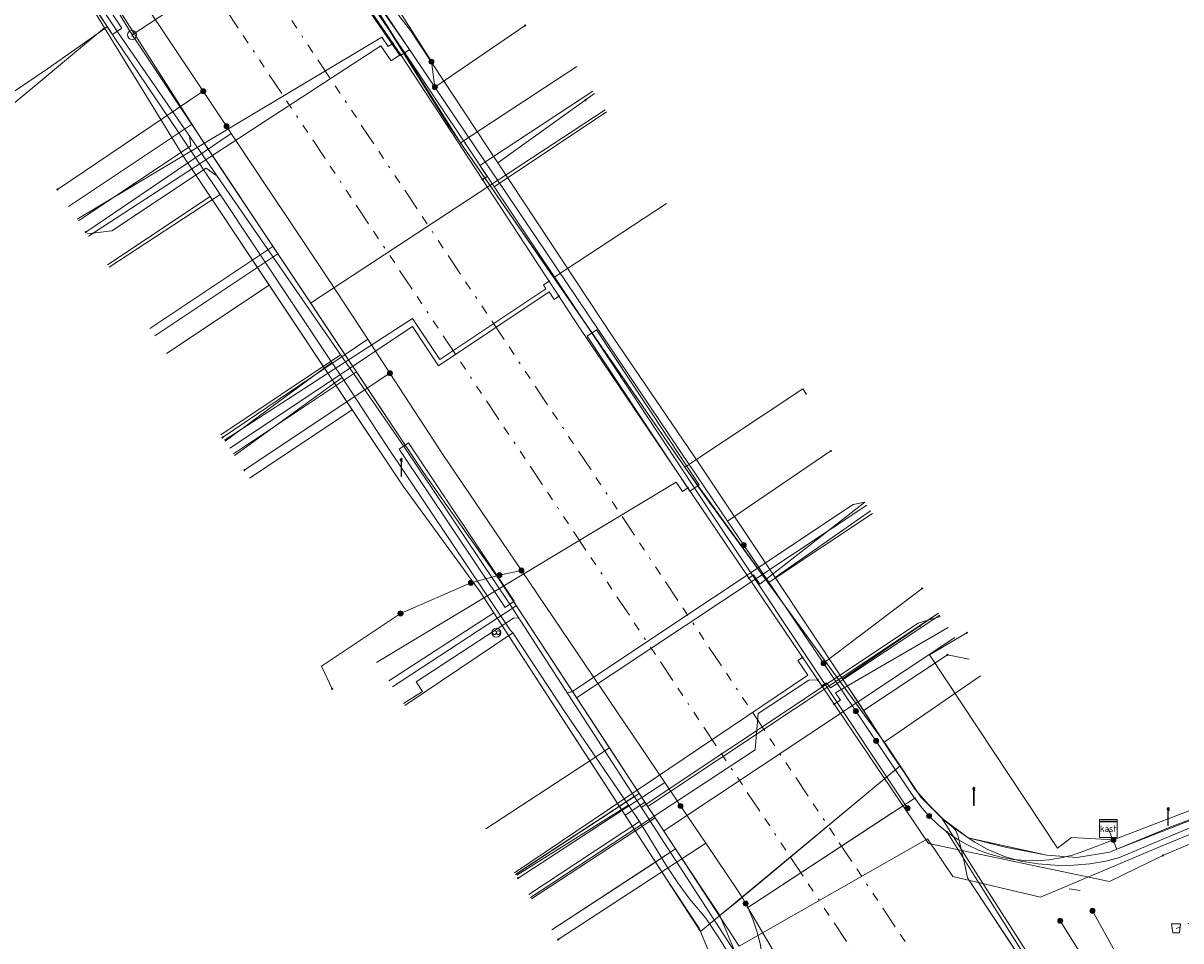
# Model space of a CAD drawing. Header units: metres. Extents: x 154975 to 155642, y 461260 to 461877.
# Tile 33 of 95: x 155069 to 155121, y 461655 to 461696. Entities that reach past the tile are written whole.
import ezdxf
from ezdxf.enums import TextEntityAlignment as Align
from ezdxf.lldxf.tags import DXFTag

# ---------------------------------------------------------------- set-up
doc = ezdxf.new("R2010")
doc.units = ezdxf.units.M
doc.linetypes.add('RI-OVERIG-SO', pattern=[17, 5, -2, 2, -2, 0, -2, 2, -2])
for name, color, linetype, lineweight, true_color in [('B-WE-KL-DATA-G', 3, 'KL-DATA-SO', 18, 0x00ff00), ('B-WE-KL-DATA_DUCT-G', 3, 'Continuous', 18, 0x00ff00), ('B-WE-KL-DATA_HULPSTUK-S', 3, 'Continuous', 18, 0x00ff00), ('B-WE-KL-DATA_KABELBED-G', 3, 'Continuous', 18, 0x00ff00), ('B-WE-KL-DATA_MANTELBUIS-G', 3, 'Continuous', 18, 0x00ff00), ('B-WE-KL-ET_LS-G', 1, 'KL-LS-SO', 18, 0xff0000), ('B-WE-KL-ET_LS-S', 1, 'Continuous', 18, 0xff0000), ('B-WE-KL-ET_LS_HULPSTUK-S', 1, 'Continuous', 18, 0xff0000), ('B-WE-KL-ET_LS_MANTELBUIS-G', 1, 'Continuous', 18, 0xff0000), ('B-WE-KL-GAS_LD-G', 30, 'KL-GAS_LD-SO', 18, 0xff7f00), ('B-WE-KL-GAS_LD_HULPSTUK-S', 30, 'Continuous', 18, 0xff7f00), ('B-WE-KL-WATER-G', 5, 'KL-WATER-SO', 18, 0x0000ff), ('B-WE-KL-WATER_HULPSTUK-S', 5, 'Continuous', 18, 0x0000ff), ('B-WE-RI-VRIJVERVAL-G', 6, 'RI-OVERIG-SO', 18, 0xff00ff), ('B-WE-RI-VRIJVERVAL_HULPSTUK-S', 6, 'Continuous', 18, 0xff00ff)]:
    doc.layers.add(name, color=color, linetype=linetype, lineweight=lineweight, true_color=true_color)
doc.styles.add('NLCS-ISO', font='NLCS-ISO.ttf')
tags = doc.linetypes.add('KL-DATA-SO', pattern='A,4,-1,[101,NLCS.SHX,S=0.5,R=0,X=0,Y=0],-1,4,-1,["D",Standard,S=1,R=0,X=-0.25,Y=-0.5],-1.5', length=12.5).pattern_tags.tags
tags[18] = DXFTag(74, 10)
tags = doc.linetypes.add('KL-GAS_LD-SO', pattern='A,4,-1,[69,NLCS.SHX,S=0.5,R=0,X=0,Y=0],-1,4,-1,["L",Standard,S=1,R=0,X=0.25,Y=-0.5],-2', length=13).pattern_tags.tags
tags[18] = DXFTag(74, 10)
tags = doc.linetypes.add('KL-LS-SO', pattern='A,4,-1,[103,NLCS.SHX,S=0.75,R=0,X=0,Y=0],-1,4,-1,["L",Standard,S=1,R=0,X=0,Y=-0.5],-2', length=13).pattern_tags.tags
tags[18] = DXFTag(74, 10)
doc.linetypes.add('KL-WATER-SO', pattern='A,7,-0.5,[168,NLCS.SHX,S=0.75,R=0,X=0.75,Y=0],-2', length=9.5)

# ---------------------------------------------------------------- blocks, each defined once
blk = doc.blocks.new('SKL-WTB_HULP_T STUK-SO')
at = {"color": 0, "linetype": 'ByBlock', "lineweight": 18}
blk.add_circle((0, 0), 1, dxfattribs=at)
at = {"color": 0, "linetype": 'ByBlock', "lineweight": -2, "style": 'NLCS-ISO'}
blk.add_text('T', height=1, dxfattribs=at).set_placement((0, 0), align=Align.MIDDLE_CENTER)
at = {"color": 0, "linetype": 'ByBlock', "lineweight": 18, "style": 'NLCS-ISO', "flags": 1}
for tag, p in [('TYPE', (1.5, 0)), ('OMSCHRIJVING', (1.5, -3)), ('LABEL', (1.5, -1.5))]:
    blk.add_attdef(tag, p, '', height=1, dxfattribs=at)
blk = doc.blocks.new('SKL-WTB_HULP_MOF-SO')
at = {"linetype": 'ByBlock', "lineweight": 18}
h = blk.add_hatch(color=0, dxfattribs=at)
h.dxf.hatch_style = 1
h.paths.add_polyline_path([(-0.5625, 0, 1), (0.5625, 0, 1)])
at = {"color": 0, "linetype": 'ByBlock', "lineweight": 18}
blk.add_circle((0, 0), 0.5625, dxfattribs=at)
at = {"color": 0, "linetype": 'ByBlock', "lineweight": 18, "style": 'NLCS-ISO', "flags": 1}
for tag, p in [('TYPE', (1.5, 0)), ('OMSCHRIJVING', (1.5, -3)), ('LABEL', (1.5, -1.5))]:
    blk.add_attdef(tag, p, '', height=1, dxfattribs=at)
blk = doc.blocks.new('SKL-WTB_HULP_OVERLENGTE-SO')
at = {"color": 0, "linetype": 'ByBlock', "lineweight": 18}
for centre, radius in [((0, 0), 1), ((-0.42, 0), 0.417), ((0.42, 0), 0.417)]:
    blk.add_circle(centre, radius, dxfattribs=at)
at = {"color": 0, "linetype": 'ByBlock', "lineweight": 18, "style": 'NLCS-ISO', "flags": 1}
for tag, p in [('TYPE', (1.5, 0)), ('OMSCHRIJVING', (1.5, -3)), ('LABEL', (1.5, -1.5))]:
    blk.add_attdef(tag, p, '', height=1, dxfattribs=at)
blk = doc.blocks.new('SKL-WTB_HULP_KAST-SO')
at = {"color": 0, "linetype": 'ByBlock', "lineweight": 18}
for points in [[(-2, 2), (2, 2), (2, 1.68), (-2, 1.68)], [(-2, 1.52), (2, 1.52), (2, -2), (-2, -2)]]:
    blk.add_lwpolyline(points, close=True, dxfattribs=at)
at = {"color": 0, "linetype": 'ByBlock', "lineweight": 18, "style": 'NLCS-ISO'}
blk.add_text('kast', height=1.5, dxfattribs=at).set_placement((0, 0), align=Align.MIDDLE_CENTER)
at = {"color": 0, "linetype": 'ByBlock', "lineweight": 18, "style": 'NLCS-ISO', "flags": 1}
for tag, p in [('TYPE', (2.5, 0)), ('OMSCHRIJVING', (2.5, -3)), ('LABEL', (2.5, -1.5))]:
    blk.add_attdef(tag, p, '', height=1, dxfattribs=at)
blk = doc.blocks.new('SKL-WTB_HULP_OVERIG-SO')
at = {"color": 0, "linetype": 'ByBlock', "lineweight": 18}
for points in [[(-0.14, 0.14), (0.14, -0.14)], [(0.14, 0.14), (-0.14, -0.14)]]:
    blk.add_lwpolyline(points, dxfattribs=at)
at = {"color": 0, "linetype": 'ByBlock', "lineweight": 18, "style": 'NLCS-ISO', "flags": 1}
for tag, p in [('TYPE', (1.5, 0)), ('OMSCHRIJVING', (1.5, -3)), ('LABEL', (1.5, -1.5))]:
    blk.add_attdef(tag, p, '', height=1, dxfattribs=at)
blk = doc.blocks.new('SRI-HULP_AFVOER_OPVANG-SO')
at = {"color": 0, "linetype": 'ByBlock', "lineweight": 18}
blk.add_lwpolyline([(-0.75, -1), (-1, 1), (1, 1), (0.75, -1)], close=True, dxfattribs=at)
at = {"color": 0, "linetype": 'ByBlock', "lineweight": 18, "style": 'NLCS-ISO', "flags": 1}
for tag, p in [('TYPE', (1.5, 0)), ('OMSCHRIJVING', (1.5, -3)), ('LABEL', (1.5, -1.5))]:
    blk.add_attdef(tag, p, '', height=1, dxfattribs=at)
blk = doc.blocks.new('SKL-ET_LS_MAST-SO')
for p, q in [((-0.05, 2.07), (0.05, 2.07)), ((-0.05, -2), (0.05, -2))]:
    blk.add_line(p, q)
for points in [[(-0.18, 1.76), (-0.22, 1.76), (-0.22, 1.84), (-0.18, 1.84), (-0.18, 1.79)], [(-0.18, 1.49), (-0.22, 1.49), (-0.22, 1.57), (-0.18, 1.57), (-0.18, 1.52)], [(-0.18, 1.79), (-0.05, 1.79)], [(-0.18, 1.76), (-0.05, 1.76)], [(-0.18, 1.52), (-0.05, 1.52)], [(-0.18, 1.49), (-0.05, 1.49)], [(-0.05, -2), (-0.05, 2.07)], [(0.05, -2), (0.05, 2.07)], [(0.18, 1.92), (0.05, 1.92)], [(0.18, 1.89), (0.05, 1.89)], [(0.18, 1.66), (0.05, 1.66)], [(0.18, 1.63), (0.05, 1.63)], [(0.18, 1.39), (0.05, 1.39)], [(0.18, 1.36), (0.05, 1.36)], [(0.18, 1.89), (0.22, 1.89), (0.22, 1.97), (0.18, 1.97), (0.18, 1.92)], [(0.18, 1.63), (0.22, 1.63), (0.22, 1.71), (0.18, 1.71), (0.18, 1.66)], [(0.18, 1.36), (0.22, 1.36), (0.22, 1.44), (0.18, 1.44), (0.18, 1.39)]]:
    blk.add_lwpolyline(points)

msp = doc.modelspace()

# ---------------------------------------------------------------- linework, layer by layer
at = {"layer": 'B-WE-KL-DATA-G', "ltscale": 0.2, "flags": 128}
for points in [[(154976.837, 461752.386), (155000.052, 461759.615), (155015.459, 461765.314), (155020.5, 461767.394), (155021.298, 461766.551), (155030.807, 461755.454), (155035.482, 461748.233), (155038.102, 461750), (155043.909, 461753.992), (155044.807, 461753.061), (155047.391, 461750), (155052.962, 461742.722), (155056.725, 461737.61), (155070.477, 461718.643), (155080.975, 461702.397), (155087.894, 461691.268), (155099.327, 461674.734), (155107.452, 461663.593), (155109.004, 461661.258), (155110.061, 461660.203), (155111.11, 461659.436), (155112.772, 461659.023), (155114.631, 461658.667), (155115.966, 461658.56), (155117.442, 461658.805), (155117.752, 461658.933), (155117.371, 461659.857)], [(155044.977, 461754.223), (155045.034, 461754.109), (155045.302, 461753.683), (155050.157, 461747.069), (155056.545, 461738.391), (155056.915, 461737.889), (155059.975, 461733.731), (155061.605, 461731.581), (155063.112, 461729.527), (155063.725, 461728.707), (155064.142, 461728.149), (155067.892, 461722.692), (155070.998, 461718.116), (155073.725, 461714.097), (155076.299, 461710.226), (155077.585, 461708.292), (155078.63, 461706.778), (155078.658, 461706.733), (155079.01, 461706.157), (155079.467, 461705.535), (155079.74, 461705.092), (155080.38, 461704.307), (155080.61, 461704.025), (155081.094, 461702.967), (155085.763, 461696.054), (155085.894, 461695.887), (155086.211, 461695.483), (155090.115, 461689.575), (155095.275, 461681.768), (155099.09, 461676.167), (155102.488, 461671.066), (155105.499, 461666.546), (155106.14, 461665.585), (155106.435, 461665.14), (155107.622, 461663.296), (155108.205, 461662.439), (155108.752, 461661.597), (155109.353, 461660.911), (155110.038, 461660.231), (155110.443, 461659.911), (155110.556, 461659.764), (155110.652, 461659.547), (155110.75, 461659.126), (155110.853, 461658.67), (155110.95, 461658.308), (155111.081, 461657.658), (155114.771, 461652.05), (155119.496, 461644.954), (155120.102, 461644.074), (155120.362, 461643.653), (155120.43, 461643.466), (155120.607, 461642.86), (155120.817, 461642.328), (155121.075, 461641.811), (155121.338, 461641.361), (155121.974, 461640.351), (155123.324, 461637.964), (155124.387, 461636.363), (155128.613, 461629.732), (155128.979, 461629.094), (155134.424, 461620.37), (155134.819, 461619.752), (155136.602, 461616.957), (155140.12, 461611.37), (155144.858, 461603.763), (155146.635, 461600.911), (155154.14, 461588.893), (155154.484, 461588.336), (155158.884, 461581.232), (155161.871, 461576.408), (155161.908, 461576.053), (155162.255, 461574.567), (155162.58, 461573.601), (155162.701, 461573.401), (155163.824, 461571.514), (155164.542, 461570.308), (155181.692, 461541.503)], [(155117.371, 461659.857), (155117.752, 461658.933), (155117.442, 461658.805), (155115.966, 461658.56), (155114.631, 461658.667), (155112.772, 461659.023), (155111.11, 461659.436), (155110.061, 461660.203), (155109.004, 461661.258), (155107.452, 461663.593), (155099.327, 461674.734), (155087.894, 461691.268), (155080.975, 461702.397), (155073.996, 461713.197), (155078.361, 461716.05), (155078.688, 461715.552), (155078.944, 461715.719)], [(155059.804, 461707.085), (155063.352, 461709.541), (155069.94, 461699.854), (155076.067, 461689.858), (155085.874, 461675.139), (155089.325, 461670.426), (155095.79, 461660.451), (155096.678, 461661.033), (155098.546, 461658.183), (155100.027, 461655.969), (155108.074, 461662.658), (155109.004, 461661.258), (155110.061, 461660.203), (155111.11, 461659.436), (155112.772, 461659.023), (155114.631, 461658.667), (155115.966, 461658.56), (155117.442, 461658.805), (155117.752, 461658.933), (155117.371, 461659.857)], [(155117.371, 461659.857), (155117.752, 461658.933), (155117.442, 461658.805), (155115.966, 461658.56), (155114.631, 461658.667), (155112.772, 461659.023), (155111.11, 461659.436), (155110.061, 461660.203), (155109.004, 461661.258), (155107.452, 461663.593), (155099.327, 461674.734), (155087.894, 461691.268), (155080.975, 461702.397), (155078.329, 461706.492), (155082.992, 461709.547)], [(155062.563, 461700.743), (155067.194, 461703.892), (155069.94, 461699.854), (155076.067, 461689.858), (155085.874, 461675.139), (155089.325, 461670.426), (155095.79, 461660.451), (155096.678, 461661.033), (155098.546, 461658.183), (155100.027, 461655.969), (155108.074, 461662.658), (155109.004, 461661.258), (155110.061, 461660.203), (155111.11, 461659.436), (155112.772, 461659.023), (155114.631, 461658.667), (155115.966, 461658.56), (155117.442, 461658.805), (155117.752, 461658.933), (155117.371, 461659.857)], [(155072.668, 461695.651), (155072.457, 461695.987), (155070.193, 461699.357), (155070.024, 461699.633)], [(155068.122, 461691.523), (155067.672, 461692.215), (155070, 461693.77), (155072.668, 461695.651)], [(155068.03, 461691.463), (155067.864, 461691.712), (155072.551, 461695.595), (155076.067, 461689.858), (155085.874, 461675.139), (155089.325, 461670.426), (155095.79, 461660.451), (155096.678, 461661.033), (155098.546, 461658.183), (155100.027, 461655.969), (155108.074, 461662.658), (155109.004, 461661.258), (155110.061, 461660.203), (155111.11, 461659.436), (155112.772, 461659.023), (155114.631, 461658.667), (155115.966, 461658.56), (155117.442, 461658.805), (155117.752, 461658.933), (155117.371, 461659.857)], [(155077.704, 461688.156), (155075.84, 461690.965), (155072.668, 461695.651)], [(155090.115, 461689.575), (155086.211, 461695.483), (155085.894, 461695.887)], [(155117.371, 461659.857), (155117.752, 461658.933), (155120.167, 461659.928), (155124.04, 461661.399), (155151.544, 461672.869), (155173.414, 461681.867), (155191.157, 461689.046), (155188.573, 461695.361)], [(155117.371, 461659.857), (155117.752, 461658.933), (155117.442, 461658.805), (155115.966, 461658.56), (155114.631, 461658.667), (155112.772, 461659.023), (155111.11, 461659.436), (155110.061, 461660.203), (155109.004, 461661.258), (155107.452, 461663.593), (155099.327, 461674.734), (155088.448, 461690.466), (155093.641, 461693.871)], [(155090.115, 461689.575), (155094.427, 461692.665)], [(155117.371, 461659.857), (155117.752, 461658.933), (155120.167, 461659.928), (155124.04, 461661.399), (155151.544, 461672.869), (155173.414, 461681.867), (155182.402, 461685.504), (155179.825, 461691.793)], [(155176.854, 461690.583), (155179.415, 461684.295), (155173.414, 461681.867), (155151.544, 461672.869), (155124.04, 461661.399), (155120.167, 461659.928), (155117.752, 461658.933), (155117.371, 461659.857)], [(155102.488, 461671.066), (155099.09, 461676.167), (155095.275, 461681.768), (155090.115, 461689.575)], [(155072.752, 461684.917), (155077.704, 461688.156)], [(155082.697, 461680.654), (155077.704, 461688.156)], [(155072.682, 461685.021), (155077.258, 461688.071), (155085.874, 461675.139), (155089.325, 461670.426), (155095.79, 461660.451), (155096.678, 461661.033), (155098.546, 461658.183), (155100.027, 461655.969), (155108.074, 461662.658), (155109.004, 461661.258), (155110.061, 461660.203), (155111.11, 461659.436), (155112.772, 461659.023), (155114.631, 461658.667), (155115.966, 461658.56), (155117.442, 461658.805), (155117.752, 461658.933), (155117.371, 461659.857)], [(155117.371, 461659.857), (155117.752, 461658.933), (155117.442, 461658.805), (155115.966, 461658.56), (155114.631, 461658.667), (155112.772, 461659.023), (155111.11, 461659.436), (155110.061, 461660.203), (155109.004, 461661.258), (155107.452, 461663.593), (155099.327, 461674.734), (155092.606, 461684.453), (155097.645, 461687.756)], [(155117.371, 461659.857), (155117.752, 461658.933), (155120.167, 461659.928), (155124.04, 461661.399), (155151.544, 461672.869), (155173.033, 461681.71), (155171.855, 461683.005), (155171.16, 461683.598), (155170.722, 461684.114), (155170.284, 461684.913), (155169.253, 461687.512)], [(155075.317, 461681.057), (155079.895, 461684.112), (155085.874, 461675.139), (155089.325, 461670.426), (155095.79, 461660.451), (155096.678, 461661.033), (155098.546, 461658.183), (155100.027, 461655.969), (155108.074, 461662.658), (155109.004, 461661.258), (155110.061, 461660.203), (155111.11, 461659.436), (155112.772, 461659.023), (155114.631, 461658.667), (155115.966, 461658.56), (155117.442, 461658.805), (155117.752, 461658.933), (155117.371, 461659.857)], [(155117.371, 461659.857), (155117.752, 461658.933), (155120.167, 461659.928), (155124.04, 461661.399), (155151.544, 461672.869), (155165.132, 461678.459), (155162.792, 461684.165)], [(155157.666, 461682.767), (155158.034, 461681.782), (155157.396, 461681.52), (155159.593, 461676.181), (155151.544, 461672.869), (155124.04, 461661.399), (155120.167, 461659.928), (155117.752, 461658.933), (155117.371, 461659.857)], [(155077.93, 461677.144), (155082.697, 461680.654)], [(155083.157, 461679.989), (155082.697, 461680.654)], [(155078.355, 461676.506), (155083.157, 461679.989)], [(155090.775, 461668.587), (155090.679, 461668.696), (155085.141, 461676.957), (155083.157, 461679.989)], [(155117.371, 461659.857), (155117.752, 461658.933), (155120.167, 461659.928), (155124.04, 461661.399), (155151.544, 461672.869), (155154.292, 461674), (155151.691, 461680.321)], [(155117.371, 461659.857), (155117.752, 461658.933), (155117.442, 461658.805), (155115.966, 461658.56), (155114.631, 461658.667), (155112.772, 461659.023), (155111.11, 461659.436), (155110.061, 461660.203), (155109.004, 461661.258), (155107.452, 461663.593), (155099.327, 461674.734), (155098.463, 461675.984), (155103.728, 461679.486), (155103.895, 461679.234)], [(155079.019, 461675.5), (155083.6, 461678.552), (155085.874, 461675.139), (155089.325, 461670.426), (155095.79, 461660.451), (155096.678, 461661.033), (155098.546, 461658.183), (155100.027, 461655.969), (155108.074, 461662.658), (155109.004, 461661.258), (155110.061, 461660.203), (155111.11, 461659.436), (155112.772, 461659.023), (155114.631, 461658.667), (155115.966, 461658.56), (155117.442, 461658.805), (155117.752, 461658.933), (155117.371, 461659.857)], [(155117.371, 461659.857), (155117.752, 461658.933), (155120.167, 461659.928), (155124.04, 461661.399), (155149.786, 461672.136), (155147.085, 461678.383)], [(155117.371, 461659.857), (155117.752, 461658.933), (155120.167, 461659.928), (155124.04, 461661.399), (155144.029, 461669.735), (155141.412, 461676.011)], [(155117.371, 461659.857), (155117.752, 461658.933), (155117.442, 461658.805), (155115.966, 461658.56), (155114.631, 461658.667), (155112.772, 461659.023), (155111.11, 461659.436), (155110.061, 461660.203), (155109.004, 461661.258), (155107.452, 461663.593), (155102.182, 461670.819), (155106.836, 461673.923)], [(155102.488, 461671.066), (155106.751, 461674.042)], [(155117.371, 461659.857), (155117.752, 461658.933), (155120.167, 461659.928), (155124.04, 461661.399), (155137.657, 461667.078), (155135.191, 461673.417)], [(155117.371, 461659.857), (155117.752, 461658.933), (155120.167, 461659.928), (155124.04, 461661.399), (155134.036, 461665.568), (155131.416, 461671.848)], [(155105.499, 461666.546), (155102.488, 461671.066)], [(155085.236, 461666.449), (155089.931, 461669.491), (155095.79, 461660.451), (155096.678, 461661.033), (155098.546, 461658.183), (155100.027, 461655.969), (155108.074, 461662.658), (155109.004, 461661.258), (155110.061, 461660.203), (155111.11, 461659.436), (155112.772, 461659.023), (155114.631, 461658.667), (155115.966, 461658.56), (155117.442, 461658.805), (155117.752, 461658.933), (155117.371, 461659.857)], [(155105.499, 461666.546), (155109.791, 461669.47)], [(155085.953, 461665.356), (155090.775, 461668.587)], [(155090.775, 461668.587), (155093.135, 461665.027)], [(155106.446, 461665.123), (155110.186, 461667.61), (155111.156, 461667.414)], [(155106.446, 461665.123), (155105.499, 461666.546)], [(155117.371, 461659.857), (155117.752, 461658.933), (155117.442, 461658.805), (155115.966, 461658.56), (155114.631, 461658.667), (155112.772, 461659.023), (155111.11, 461659.436), (155110.061, 461660.203), (155109.004, 461661.258), (155107.452, 461663.593), (155107.366, 461663.711), (155111.657, 461666.67)], [(155134.389, 461665.449), (155119.626, 461659.316), (155117.871, 461658.569), (155117.262, 461658.395), (155116.541, 461658.289), (155115.838, 461658.221), (155115.165, 461658.201), (155114.242, 461658.279), (155113.471, 461658.396), (155112.737, 461658.609), (155111.962, 461658.942), (155111.375, 461659.266), (155110.752, 461659.691), (155110.038, 461660.231), (155109.353, 461660.911), (155108.752, 461661.597), (155108.205, 461662.439), (155107.622, 461663.296), (155106.446, 461665.123)], [(155093.135, 461665.027), (155095.938, 461660.898)], [(155089.57, 461659.839), (155094.214, 461662.883), (155097.649, 461657.582), (155099.102, 461655.409), (155099.162, 461655.263), (155100.027, 461655.969), (155108.074, 461662.658), (155109.004, 461661.258), (155110.061, 461660.203), (155111.11, 461659.436), (155112.772, 461659.023), (155114.631, 461658.667), (155115.966, 461658.56), (155117.442, 461658.805), (155117.752, 461658.933), (155117.371, 461659.857)], [(155092.523, 461655.335), (155098.042, 461658.952), (155098.546, 461658.183), (155100.027, 461655.969), (155108.074, 461662.658), (155109.004, 461661.258), (155110.061, 461660.203), (155111.11, 461659.436), (155112.772, 461659.023), (155114.631, 461658.667), (155115.966, 461658.56), (155117.442, 461658.805), (155117.752, 461658.933), (155117.371, 461659.857)], [(155090.95, 461657.77), (155095.938, 461660.898)], [(155095.938, 461660.898), (155096.43, 461660.172)], [(155091.486, 461656.916), (155096.43, 461660.172)], [(155096.43, 461660.172), (155097.644, 461658.195), (155098.152, 461657.431), (155098.668, 461656.715), (155099.4, 461655.859), (155100.035, 461654.885), (155100.833, 461653.614), (155101.681, 461652.393), (155107.867, 461643.05), (155108.092, 461642.581), (155108.106, 461642.252), (155108.098, 461642.051), (155107.958, 461641.88), (155107.765, 461641.84), (155107.489, 461641.844)]]:
    msp.add_lwpolyline(points, dxfattribs=at)
at = {"layer": 'B-WE-KL-DATA_DUCT-G', "ltscale": 0.2, "flags": 128}
msp.add_lwpolyline([(155109.728, 461639.518), (155108.81, 461640.826), (155108.231, 461641.668), (155107.862, 461642.09), (155107.387, 461642.46), (155106.886, 461642.566), (155105.423, 461642.6), (155099.808, 461648.997), (155100.55, 461650.058), (155100.969, 461651.595), (155100.982, 461652.973), (155100.766, 461654.194), (155100.027, 461655.969), (155098.042, 461658.952), (155090.161, 461670.974), (155086.79, 461675.749), (155076.982, 461690.468), (155070.684, 461700.36), (155057.141, 461720.274), (155036.944, 461747.655), (155044.697, 461752.979)], dxfattribs=at)
at = {"layer": 'B-WE-KL-DATA_KABELBED-G', "ltscale": 0.2, "flags": 128}
for points in [[(155108.727, 461661.211), (155108.727, 461661.211), (155108.727, 461661.212), (155108.724, 461661.216), (155108.721, 461661.22), (155104.655, 461667.236), (155101.092, 461672.508), (155100.37, 461673.576), (155098.685, 461676.069), (155087.299, 461692.958), (155075.831, 461709.968), (155075.657, 461710.226), (155073.93, 461712.788), (155069.25, 461719.651), (155065.72, 461724.826), (155064.38, 461726.791), (155060.761, 461731.837), (155053.34, 461742.185), (155052.691, 461743.09), (155047.988, 461749.647), (155047.725, 461750), (155042.167, 461757.469)], [(155095.089, 461663.457), (155090.161, 461670.974), (155086.79, 461675.749), (155076.982, 461690.468), (155070.684, 461700.36), (155057.141, 461720.274), (155036.944, 461747.655), (155037.485, 461748.027)], [(155087.144, 461694.09), (155085.465, 461696.727), (155083.966, 461698.907), (155107.985, 461713.883)], [(155088.448, 461690.466), (155080.975, 461702.397), (155078.329, 461706.492)], [(155071.514, 461700.917), (155076.951, 461692.769), (155077.995, 461691.204), (155078.207, 461690.887), (155082.563, 461684.358), (155084.296, 461681.703), (155085.288, 461680.182), (155087.652, 461676.56), (155091.16, 461671.376), (155097.561, 461661.915), (155098.145, 461661.052), (155098.272, 461660.864), (155099.399, 461659.199), (155100.81, 461657.113), (155101.052, 461656.728), (155101.267, 461656.327)], [(155070.517, 461698.912), (155072.551, 461695.595)], [(155072.551, 461695.595), (155067.864, 461691.712), (155068.03, 461691.463)], [(155072.551, 461695.595), (155076.067, 461689.858), (155077.258, 461688.071)], [(155087.299, 461692.958), (155091.324, 461695.702)], [(155087.299, 461692.958), (155087.144, 461694.09)], [(155088.448, 461690.466), (155093.641, 461693.871)], [(155076.951, 461692.769), (155070.445, 461688.381)], [(155077.995, 461691.204), (155078.207, 461690.887), (155071.709, 461686.483)], [(155092.606, 461684.453), (155088.448, 461690.466)], [(155077.258, 461688.071), (155072.682, 461685.021)], [(155077.258, 461688.071), (155079.895, 461684.112)], [(155092.606, 461684.453), (155097.645, 461687.756)], [(155079.895, 461684.112), (155075.317, 461681.057)], [(155079.895, 461684.112), (155083.6, 461678.552)], [(155098.463, 461675.984), (155092.606, 461684.453)], [(155085.288, 461680.182), (155084.296, 461681.703), (155077.816, 461677.314)], [(155085.288, 461680.182), (155078.787, 461675.858)], [(155103.895, 461679.234), (155103.728, 461679.486), (155098.463, 461675.984)], [(155083.6, 461678.552), (155079.019, 461675.5)], [(155083.6, 461678.552), (155085.874, 461675.139), (155089.325, 461670.426), (155089.931, 461669.491)], [(155101.092, 461672.508), (155100.37, 461673.576), (155104.977, 461676.711)], [(155098.666, 461675.691), (155098.463, 461675.984)], [(155102.182, 461670.819), (155098.666, 461675.691)], [(155102.182, 461670.819), (155106.836, 461673.923)], [(155090.181, 461671.169), (155088.908, 461670.824)], [(155091.16, 461671.376), (155090.181, 461671.169)], [(155088.908, 461670.824), (155085.763, 461669.461)], [(155107.366, 461663.711), (155102.182, 461670.819)], [(155104.655, 461667.236), (155109.053, 461670.579)], [(155085.763, 461669.461), (155082.229, 461667.11), (155082.714, 461666.092)], [(155089.931, 461669.491), (155085.236, 461666.449)], [(155094.214, 461662.883), (155089.931, 461669.491)], [(155117.598, 461659.35), (155117.598, 461659.35), (155115.727, 461659.463), (155115.104, 461658.988), (155109.389, 461667.618), (155111.06, 461668.6)], [(155107.366, 461663.711), (155111.657, 461666.67)], [(155134.036, 461665.568), (155124.04, 461661.399), (155117.752, 461658.933)], [(155130.539, 461664.326), (155117.598, 461659.35), (155117.598, 461659.35), (155116.279, 461658.843), (155115.771, 461658.672), (155115.251, 461658.544), (155114.722, 461658.46), (155114.188, 461658.421), (155113.652, 461658.428), (155113.119, 461658.479), (155112.591, 461658.575), (155112.074, 461658.715), (155111.571, 461658.898), (155111.084, 461659.123), (155110.619, 461659.388), (155110.177, 461659.691)], [(155094.214, 461662.883), (155095.089, 461663.457)], [(155096.678, 461661.033), (155095.089, 461663.457)], [(155108.074, 461662.658), (155107.366, 461663.711)], [(155089.57, 461659.839), (155094.214, 461662.883)], [(155095.79, 461660.451), (155094.214, 461662.883)], [(155107.569, 461662.239), (155108.074, 461662.658)], [(155109.943, 461660.321), (155109.004, 461661.258), (155108.074, 461662.658)], [(155098.272, 461660.864), (155098.145, 461661.052), (155097.561, 461661.915), (155091.011, 461657.641)], [(155100.777, 461656.593), (155107.569, 461662.239)], [(155092.805, 461654.904), (155099.399, 461659.199), (155098.272, 461660.864), (155098.145, 461661.052)], [(155096.678, 461661.033), (155095.79, 461660.451)], [(155098.042, 461658.952), (155096.678, 461661.033)], [(155101.267, 461656.327), (155101.531, 461656.501), (155107.662, 461660.516), (155108.727, 461661.212), (155108.727, 461661.212)], [(155110.177, 461659.691), (155109.768, 461660.024), (155109.389, 461660.391), (155109.041, 461660.787), (155108.727, 461661.211), (155108.727, 461661.211)], [(155097.143, 461658.363), (155095.79, 461660.451)], [(155101.531, 461656.501), (155107.721, 461660.554)], [(155117.752, 461658.933), (155117.442, 461658.805), (155115.966, 461658.56), (155114.631, 461658.667), (155111.11, 461659.436), (155109.943, 461660.321)], [(155109.943, 461660.321), (155111.34, 461658.091)], [(155117.371, 461659.857), (155117.752, 461658.933)], [(155110.177, 461659.691), (155111.445, 461657.676), (155119.438, 461644.976), (155120.511, 461643.271)], [(155097.143, 461658.363), (155098.042, 461658.952)], [(155100.027, 461655.969), (155098.042, 461658.952)], [(155092.523, 461655.335), (155097.143, 461658.363)], [(155099.162, 461655.263), (155097.143, 461658.363)], [(155111.34, 461658.091), (155119.348, 461645.573)], [(155111.445, 461657.676), (155119.438, 461644.976)], [(155065.461, 461625.913), (155075.939, 461632.751), (155083.928, 461637.965), (155084.229, 461638.162), (155098.949, 461647.822), (155099.409, 461648.153), (155099.84, 461648.521), (155100.237, 461648.925), (155100.599, 461649.361), (155100.922, 461649.827), (155101.204, 461650.318), (155101.444, 461650.832), (155101.639, 461651.364), (155101.788, 461651.91), (155101.89, 461652.468), (155101.944, 461653.032), (155101.95, 461653.598), (155101.907, 461654.164), (155101.817, 461654.723), (155101.68, 461655.273), (155101.496, 461655.809), (155101.267, 461656.327)], [(155100.027, 461655.969), (155100.777, 461656.593)], [(155101.267, 461656.327), (155109.224, 461642.846), (155110.083, 461639.43)], [(155116.662, 461656.186), (155119.586, 461650.915)], [(155099.162, 461655.263), (155100.027, 461655.969)], [(155100.131, 461648.629), (155099.808, 461648.997), (155100.55, 461650.058), (155100.969, 461651.595), (155100.982, 461652.973), (155100.766, 461654.194), (155100.027, 461655.969)], [(155115.223, 461655.743), (155118.611, 461650.317)], [(155093.745, 461651.64), (155096.889, 461646.838), (155097.712, 461647.419), (155098.346, 461648.12), (155099.042, 461649.215), (155099.558, 461650.523), (155099.891, 461651.744), (155099.901, 461652.883), (155099.723, 461653.892), (155099.162, 461655.263)]]:
    msp.add_lwpolyline(points, dxfattribs=at)
at = {"layer": 'B-WE-KL-DATA_MANTELBUIS-G', "ltscale": 0.2, "flags": 128}
for points in [[(155085.141, 461676.957), (155090.679, 461668.696)], [(155100.777, 461656.593), (155107.569, 461662.239)], [(155101.531, 461656.501), (155107.721, 461660.554)], [(155101.531, 461656.501), (155107.721, 461660.554)], [(155119.496, 461644.954), (155115.316, 461651.264), (155111.081, 461657.658), (155111.006, 461658.03), (155110.95, 461658.308)], [(155111.34, 461658.091), (155119.348, 461645.573)], [(155111.445, 461657.676), (155119.438, 461644.976)]]:
    msp.add_lwpolyline(points, dxfattribs=at)
at = {"layer": 'B-WE-KL-ET_LS-G', "ltscale": 0.2, "flags": 128}
for points in [[(155039.099, 461761.112), (155039.057, 461760.516), (155039.023, 461760.362), (155038.8, 461760.147), (155031.876, 461754.979), (155031.841, 461754.882), (155031.828, 461754.727), (155032.152, 461753.828), (155036.145, 461748.463), (155048.672, 461731.012), (155053.833, 461723.829), (155057.02, 461719.41), (155066.272, 461705.649), (155070.5, 461699.352), (155073.12, 461695.422), (155085.931, 461676.897), (155090.639, 461669.867), (155101.313, 461653.394), (155102.158, 461651.817), (155102.422, 461651.165), (155102.437, 461650.846), (155102.313, 461650.463), (155101.929, 461649.875), (155101.093, 461649.258), (155087.721, 461640.563), (155087.623, 461640.528), (155087.525, 461640.529), (155087.441, 461640.606)], [(155108.409, 461660.764), (155100.543, 461672.572), (155094.326, 461681.961), (155085.959, 461694.485), (155079.317, 461704.139), (155079.126, 461704.443)], [(155089.951, 461688.508), (155094.958, 461691.854)], [(155071.875, 461687.315), (155076.4, 461690.329), (155076.339, 461690.769)], [(155071.764, 461686.4), (155072.874, 461686.538), (155077.083, 461689.341), (155077.517, 461689.03), (155077.533, 461689.041)], [(155071.376, 461686.982), (155071.875, 461687.315)], [(155077.733, 461677.439), (155083.089, 461681.007)], [(155106.497, 461674.425), (155105.97, 461674.315), (155093.407, 461665.963), (155093.195, 461665.922)], [(155085.903, 461665.432), (155086.739, 461665.981), (155086.465, 461666.399), (155090.805, 461669.244), (155091.026, 461669.269)], [(155108.884, 461669.026), (155096.512, 461660.804)], [(155109.883, 461669.33), (155108.884, 461669.026)], [(155091.319, 461658.083), (155096.201, 461661.283)], [(155090.901, 461657.808), (155091.319, 461658.083)], [(155115.625, 461657.169), (155116.119, 461657.092)]]:
    msp.add_lwpolyline(points, dxfattribs=at)
at = {"layer": 'B-WE-KL-ET_LS_MANTELBUIS-G', "ltscale": 0.2, "flags": 128}
for points in [[(155073.316, 461695.58), (155070.095, 461700.41), (155069.679, 461700.132), (155072.9, 461695.302), (155073.316, 461695.58)], [(155083.656, 461697.391), (155085.753, 461694.343), (155086.165, 461694.627), (155084.068, 461697.675), (155083.656, 461697.391)], [(155094.104, 461681.842), (155098.68, 461674.917), (155099.098, 461675.193), (155094.522, 461682.118), (155094.104, 461681.842)], [(155090.845, 461670.008), (155086.115, 461677.071), (155085.699, 461676.793), (155090.429, 461669.73), (155090.845, 461670.008)]]:
    msp.add_lwpolyline(points, dxfattribs=at)
at = {"layer": 'B-WE-KL-GAS_LD-G', "ltscale": 0.2, "flags": 128}
for points in [[(155036.249, 461748.529), (155039.626, 461744.019), (155052.097, 461727.105), (155057.141, 461720.274), (155070.684, 461700.36), (155073.775, 461695.286)], [(155073.775, 461695.286), (155081.571, 461700.393)], [(155073.775, 461695.286), (155086.789, 461675.749), (155090.162, 461670.975), (155100.887, 461654.614)], [(155094.904, 461691.938), (155081.75, 461683.314)], [(155070.943, 461687.632), (155076.436, 461691.291)], [(155119.701, 461659.062), (155163.376, 461677.04), (155195.889, 461690.362)], [(155074.57, 461682.186), (155080.064, 461685.845)], [(155074.792, 461681.854), (155080.285, 461685.513)], [(155078.302, 461676.584), (155083.796, 461680.243)], [(155106.582, 461674.296), (155093.629, 461665.685)], [(155085.41, 461666.185), (155090.929, 461669.804)], [(155109.793, 461669.466), (155096.809, 461660.835)], [(155110.512, 461668.383), (155097.522, 461659.748)], [(155090.901, 461657.808), (155096.421, 461661.427)], [(155091.614, 461656.721), (155097.134, 461660.34)], [(155100.887, 461654.614), (155109.302, 461659.402), (155110.424, 461657.715), (155114.337, 461656.788), (155119.701, 461659.062)]]:
    msp.add_lwpolyline(points, dxfattribs=at)
at = {"layer": 'B-WE-KL-WATER-G', "ltscale": 0.2, "flags": 128}
for points in [[(155069.336, 461719.299), (155069.775, 461718.59), (155073.932, 461712.313), (155075.371, 461710.157), (155077.313, 461707.324), (155079.092, 461704.147), (155085.804, 461694.344), (155093.796, 461682.149), (155109.336, 461659.197), (155117.426, 461657.495), (155119.809, 461658.658)], [(155085.42, 461694.905), (155085.214, 461694.764), (155084.929, 461695.18), (155071.321, 461687.066)], [(155085.759, 461694.41), (155085.344, 461694.131), (155084.889, 461694.796), (155071.83, 461686.301)], [(155089.422, 461688.824), (155089.631, 461688.961), (155089.303, 461689.462), (155094.355, 461692.774)], [(155092.395, 461684.287), (155092.15, 461684.123), (155092.256, 461683.956), (155087.512, 461680.796), (155086.3, 461682.619), (155077.897, 461677.193)], [(155092.833, 461683.619), (155092.632, 461683.469), (155092.405, 461683.815), (155087.457, 461680.519), (155086.293, 461682.267), (155078.136, 461676.834)], [(155098.591, 461675.067), (155098.357, 461674.903), (155098.072, 461675.324), (155084.697, 461667.272)], [(155101.319, 461671.039), (155101.526, 461671.179), (155101.807, 461670.763), (155106.497, 461674.425)], [(155104.579, 461666.224), (155104.786, 461666.364), (155104.959, 461666.134), (155109.848, 461669.383)], [(155105.132, 461665.408), (155105.409, 461665.582), (155105.183, 461665.922), (155110.215, 461668.83)], [(155103.717, 461667.496), (155103.509, 461667.358), (155103.956, 461666.697), (155090.859, 461657.873)], [(155104.395, 461666.496), (155103.99, 461666.48), (155101.732, 461665), (155101.608, 461663.364), (155091.572, 461656.786)], [(155119.809, 461658.658), (155123.154, 461660.09)]]:
    msp.add_lwpolyline(points, dxfattribs=at)
at = {"layer": 'B-WE-RI-VRIJVERVAL-G', "ltscale": 0.2, "flags": 128}
for points in [[(155078.19, 461699.998), (155111.663, 461649.758)], [(155077.961, 461696.421), (155108.61, 461650.424)], [(155142.64, 461664.06), (155120.4, 461655.4)]]:
    msp.add_lwpolyline(points, dxfattribs=at)

# ---------------------------------------------------------------- block references
at = {"layer": 'B-WE-KL-DATA_HULPSTUK-S', "xscale": 0.2, "yscale": 0.2, "zscale": 0.2}
for name, p in [('SKL-WTB_HULP_OVERIG-SO', (155091.324, 461695.702)), ('SKL-WTB_HULP_MOF-SO', (155087.144, 461694.09)), ('SKL-WTB_HULP_OVERIG-SO', (155087.144, 461694.09)), ('SKL-WTB_HULP_OVERIG-SO', (155087.144, 461694.09)), ('SKL-WTB_HULP_MOF-SO', (155076.951, 461692.769)), ('SKL-WTB_HULP_OVERIG-SO', (155076.951, 461692.769)), ('SKL-WTB_HULP_MOF-SO', (155087.299, 461692.958)), ('SKL-WTB_HULP_OVERIG-SO', (155087.299, 461692.958)), ('SKL-WTB_HULP_OVERIG-SO', (155087.299, 461692.958)), ('SKL-WTB_HULP_OVERIG-SO', (155094.02, 461692.37)), ('SKL-WTB_HULP_MOF-SO', (155077.995, 461691.204)), ('SKL-WTB_HULP_OVERIG-SO', (155077.995, 461691.204)), ('SKL-WTB_HULP_OVERIG-SO', (155070.445, 461688.381)), ('SKL-WTB_HULP_OVERIG-SO', (155071.709, 461686.483)), ('SKL-WTB_HULP_MOF-SO', (155085.288, 461680.182)), ('SKL-WTB_HULP_OVERIG-SO', (155085.288, 461680.182)), ('SKL-WTB_HULP_OVERIG-SO', (155085.288, 461680.182)), ('SKL-WTB_HULP_OVERIG-SO', (155077.816, 461677.314)), ('SKL-WTB_HULP_OVERIG-SO', (155104.977, 461676.711)), ('SKL-WTB_HULP_OVERIG-SO', (155078.787, 461675.858)), ('SKL-WTB_HULP_MOF-SO', (155101.092, 461672.508)), ('SKL-WTB_HULP_OVERIG-SO', (155101.092, 461672.508)), ('SKL-WTB_HULP_MOF-SO', (155090.18, 461671.169)), ('SKL-WTB_HULP_OVERIG-SO', (155090.181, 461671.169)), ('SKL-WTB_HULP_OVERIG-SO', (155090.181, 461671.169)), ('SKL-WTB_HULP_MOF-SO', (155091.16, 461671.376)), ('SKL-WTB_HULP_OVERIG-SO', (155091.16, 461671.376)), ('SKL-WTB_HULP_MOF-SO', (155088.908, 461670.824)), ('SKL-WTB_HULP_OVERIG-SO', (155088.908, 461670.824)), ('SKL-WTB_HULP_OVERIG-SO', (155088.908, 461670.824)), ('SKL-WTB_HULP_OVERIG-SO', (155109.053, 461670.579)), ('SKL-WTB_HULP_MOF-SO', (155085.763, 461669.462)), ('SKL-WTB_HULP_OVERIG-SO', (155085.763, 461669.461)), ('SKL-WTB_HULP_OVERIG-SO', (155085.763, 461669.461)), ('SKL-WTB_HULP_OVERLENGTE-SO', (155090.044, 461668.603)), ('SKL-WTB_HULP_OVERIG-SO', (155108.96, 461668.91)), ('SKL-WTB_HULP_OVERIG-SO', (155108.96, 461668.91)), ('SKL-WTB_HULP_OVERIG-SO', (155111.06, 461668.6)), ('SKL-WTB_HULP_OVERIG-SO', (155110.185, 461667.609)), ('SKL-WTB_HULP_MOF-SO', (155104.655, 461667.236)), ('SKL-WTB_HULP_OVERIG-SO', (155104.655, 461667.236)), ('SKL-WTB_HULP_OVERIG-SO', (155082.714, 461666.092)), ('SKL-WTB_HULP_MOF-SO', (155106.103, 461665.093)), ('SKL-WTB_HULP_MOF-SO', (155106.999, 461663.768)), ('SKL-WTB_HULP_MOF-SO', (155098.272, 461660.864)), ('SKL-WTB_HULP_OVERIG-SO', (155098.272, 461660.864)), ('SKL-WTB_HULP_OVERIG-SO', (155098.272, 461660.864)), ('SKL-WTB_HULP_OVERIG-SO', (155108.727, 461661.212)), ('SKL-WTB_HULP_OVERIG-SO', (155108.727, 461661.211)), ('SKL-WTB_HULP_OVERIG-SO', (155108.727, 461661.211)), ('SKL-WTB_HULP_MOF-SO', (155109.365, 461660.417)), ('SKL-WTB_HULP_KAST-SO', (155117.371, 461659.857)), ('SKL-WTB_HULP_OVERIG-SO', (155110.177, 461659.691)), ('SKL-WTB_HULP_OVERIG-SO', (155110.177, 461659.691)), ('SKL-WTB_HULP_OVERIG-SO', (155110.177, 461659.691)), ('SKL-WTB_HULP_MOF-SO', (155117.598, 461659.35)), ('SKL-WTB_HULP_OVERIG-SO', (155117.598, 461659.35)), ('SKL-WTB_HULP_OVERIG-SO', (155091.011, 461657.641)), ('SKL-WTB_HULP_MOF-SO', (155101.176, 461656.505)), ('SKL-WTB_HULP_OVERIG-SO', (155101.267, 461656.327)), ('SKL-WTB_HULP_OVERIG-SO', (155101.267, 461656.327)), ('SKL-WTB_HULP_OVERIG-SO', (155101.267, 461656.327)), ('SKL-WTB_HULP_OVERIG-SO', (155101.267, 461656.327)), ('SKL-WTB_HULP_MOF-SO', (155116.662, 461656.186)), ('SKL-WTB_HULP_OVERIG-SO', (155116.662, 461656.186)), ('SKL-WTB_HULP_MOF-SO', (155115.223, 461655.743)), ('SKL-WTB_HULP_OVERIG-SO', (155115.223, 461655.743)), ('SKL-WTB_HULP_OVERIG-SO', (155092.805, 461654.904))]:
    msp.add_blockref(name, p, dxfattribs=at)
at = {"layer": 'B-WE-KL-ET_LS-S', "xscale": 0.2, "yscale": 0.2, "zscale": 0.2}
for p in [(155085.798, 461675.971), (155111.366, 461661.287), (155120.041, 461660.39)]:
    msp.add_blockref('SKL-ET_LS_MAST-SO', p, dxfattribs=at)
at = {"layer": 'B-WE-KL-ET_LS_HULPSTUK-S', "xscale": 0.2, "yscale": 0.2, "zscale": 0.2}
msp.add_blockref('SKL-WTB_HULP_MOF-SO', (155108.409, 461660.764), dxfattribs=at)
at = {"layer": 'B-WE-KL-GAS_LD_HULPSTUK-S', "xscale": 0.2, "yscale": 0.2, "zscale": 0.2}
msp.add_blockref('SKL-WTB_HULP_T STUK-SO', (155073.775, 461695.286), dxfattribs=at)
at = {"layer": 'B-WE-KL-WATER_HULPSTUK-S', "xscale": 0.2, "yscale": 0.2, "zscale": 0.2}
for p in [(155085.42, 461694.905), (155085.759, 461694.41), (155089.422, 461688.824), (155092.395, 461684.287), (155092.833, 461683.619), (155098.591, 461675.067), (155101.319, 461671.039), (155103.717, 461667.496), (155104.395, 461666.496), (155104.579, 461666.224), (155105.132, 461665.408), (155119.809, 461658.658)]:
    msp.add_blockref('SKL-WTB_HULP_OVERIG-SO', p, dxfattribs=at)
at = {"layer": 'B-WE-RI-VRIJVERVAL_HULPSTUK-S', "xscale": 0.2, "yscale": 0.2, "zscale": 0.2}
msp.add_blockref('SRI-HULP_AFVOER_OPVANG-SO', (155120.4, 461655.4), dxfattribs=at)

doc.saveas('drawing.dxf')
